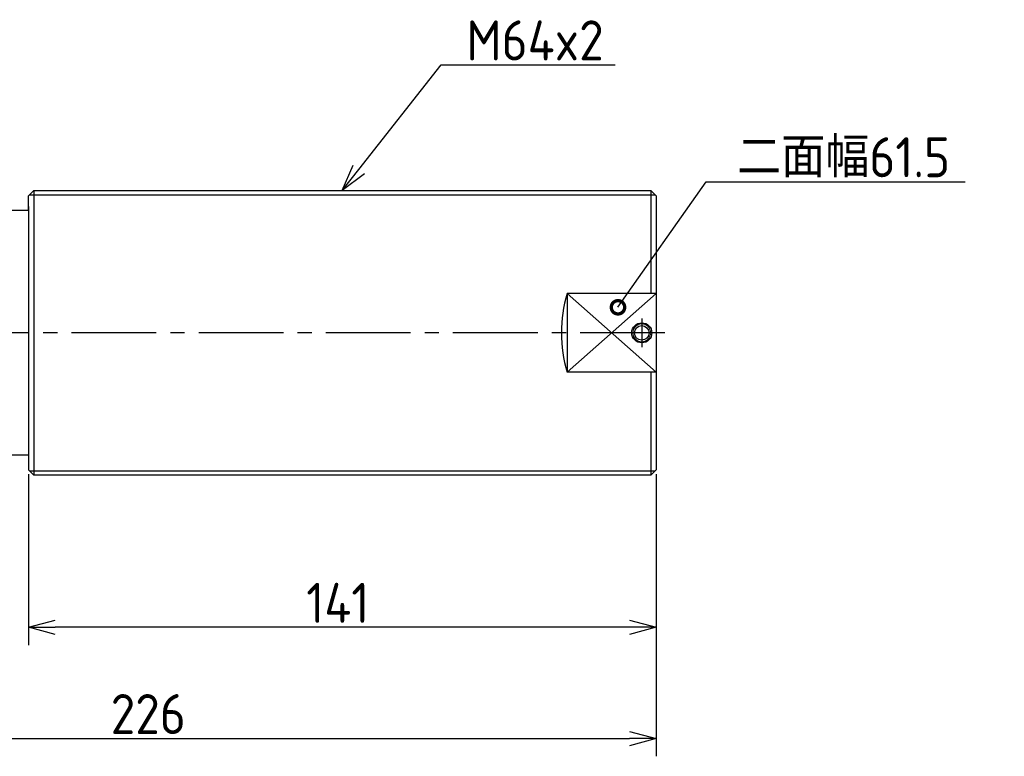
# Model space of a CAD drawing. Extents: x 92 to 431, y 116 to 282.
# Tile 5 of 5: x 209 to 431, y 116 to 282. Entities that reach past the tile are written whole.
import ezdxf

# ---------------------------------------------------------------- set-up
doc = ezdxf.new("R2010")
doc.units = 0
doc.header["$MEASUREMENT"] = 0
doc.header["$PDMODE"] = 3
doc.header["$PDSIZE"] = 2
doc.linetypes.add('CENTER', pattern=[50.8, 31.75, -6.35, 6.35, -6.35])
doc.linetypes.add('CENTER2', pattern=[28.575, 19.05, -3.175, 3.175, -3.175])
doc.layers.get('0').update_dxf_attribs({"linetype": 'CONTINUOUS'})
doc.layers.get('DEFPOINTS').update_dxf_attribs({"linetype": 'CONTINUOUS'})
for name, color, linetype in [('18-0-CON', 3, 'CONTINUOUS'), ('35-0-CON', 7, 'CONTINUOUS'), ('図形', 7, 'CONTINUOUS'), ('寸法_文字', 3, 'CONTINUOUS')]:
    doc.layers.add(name, color=color, linetype=linetype)
doc.layers.get('0').off()
doc.styles.add('DIMENSION', font='isocp.shx', dxfattribs={"bigfont": 'bigfont.shx'})
doc.dimstyles.get("Standard").update_dxf_attribs({"dimtxt": 0.18, "dimasz": 0.18, "dimexe": 0.18, "dimexo": 0.0625, "dimgap": 0.09, "dimtad": 0, "dimtih": 1, "dimtoh": 1, "dimdec": 4, "dimzin": 0, "dimdsep": 46, "dimtxsty": 'DIMENSION', "dimcen": 0.09, "dimadec": 0, "dimazin": 0, "dimtfac": 1, "dimtdec": 4, "dimtofl": 0, "dimtmove": 2, "dimatfit": 3, "dimfxl": 1, "dimtolj": 1, "dimarcsym": 0})

# ---------------------------------------------------------------- blocks, each defined once
blk = doc.blocks.new('_OPEN30')
at = {"color": 0, "linetype": 'ByBlock'}
for p, q in [((-1, 0.268), (0, 0)), ((0, 0), (-1, -0.268)), ((0, 0), (-1, 0))]:
    blk.add_line(p, q, dxfattribs=at)
blk = doc.blocks.new('*U16')
at = {"layer": '寸法_文字', "color": 3, "style": 'DIMENSION'}
blk.add_text('141', height=9, dxfattribs=at).set_placement((273.77, 146))
blk = doc.blocks.new('*D15')
at = {"layer": 'DEFPOINTS', "color": 0}
for p in [(211.37, 180.4), (352.37, 180.4), (211.37, 145)]:
    blk.add_point(p, dxfattribs=at)
at = {"layer": '寸法_文字', "color": 3}
for p, q in [((211.37, 179.4), (211.37, 141)), ((352.37, 179.4), (352.37, 141)), ((346.37, 145), (217.37, 145))]:
    blk.add_line(p, q, dxfattribs=at)
at = {"layer": '35-0-CON'}
blk.add_blockref('*U16', (0, 0), dxfattribs=at)
at = {"layer": '寸法_文字', "color": 3, "xscale": 6, "yscale": 6, "zscale": 6, "rotation": 180}
blk.add_blockref('_OPEN30', (211.37, 145), dxfattribs=at)
at = {"layer": '寸法_文字', "color": 3, "xscale": 6, "yscale": 6, "zscale": 6}
blk.add_blockref('_OPEN30', (352.37, 145), dxfattribs=at)
blk = doc.blocks.new('*U22')
at = {"layer": '寸法_文字', "color": 3, "style": 'DIMENSION'}
blk.add_text('226', height=9, dxfattribs=at).set_placement((229.81, 121))
blk = doc.blocks.new('*D21')
at = {"layer": 'DEFPOINTS', "color": 0}
for p in [(126.37, 195.7), (352.37, 180.4), (352.37, 120)]:
    blk.add_point(p, dxfattribs=at)
at = {"layer": '寸法_文字', "color": 3}
for p, q in [((126.37, 194.7), (126.37, 116)), ((352.37, 179.4), (352.37, 116)), ((132.37, 120), (346.37, 120))]:
    blk.add_line(p, q, dxfattribs=at)
at = {"layer": '35-0-CON'}
blk.add_blockref('*U22', (0, 0), dxfattribs=at)
at = {"layer": '寸法_文字', "color": 3, "xscale": 6, "yscale": 6, "zscale": 6, "rotation": 180}
blk.add_blockref('_OPEN30', (126.37, 120), dxfattribs=at)
at = {"layer": '寸法_文字', "color": 3, "xscale": 6, "yscale": 6, "zscale": 6}
blk.add_blockref('_OPEN30', (352.37, 120), dxfattribs=at)
blk = doc.blocks.new('*U27')
at = {"layer": '寸法_文字'}
blk.add_lwpolyline([(285.58, 247.91), (304.12, 271.45), (343.16, 271.45)], dxfattribs=at)
at = {"layer": '寸法_文字', "xscale": 6, "yscale": 6, "zscale": 6, "rotation": 231.7763029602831}
blk.add_blockref('_OPEN30', (281.87, 243.2), dxfattribs=at)
blk = doc.blocks.new('*U28')
at = {"layer": '寸法_文字', "color": 3, "style": 'DIMENSION'}
blk.add_text('M64x2', height=9, dxfattribs=at).set_placement((309.77, 272.45))
blk = doc.blocks.new('_DOTSMALL')
at = {"color": 0, "linetype": 'ByBlock', "const_width": 0.5}
blk.add_lwpolyline([(-0.0625, 0, 1), (0.0625, 0, 1)], format="xyb", close=True, dxfattribs=at)
blk = doc.blocks.new('*U34')
at = {"layer": '18-0-CON'}
blk.add_lwpolyline([(373.02, 194.65), (392.8, 222.89), (451.02, 222.89)], dxfattribs=at)
at = {"layer": '18-0-CON', "xscale": 6, "yscale": 6, "zscale": 6, "rotation": 235.0049509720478}
blk.add_blockref('_DOTSMALL', (373.02, 194.65), dxfattribs=at)
blk = doc.blocks.new('*U35')
at = {"layer": '18-0-CON', "color": 3, "style": 'DIMENSION'}
blk.add_text('二面幅61.5', height=9, dxfattribs=at).set_placement((399.8, 223.89))

msp = doc.modelspace()

# ---------------------------------------------------------------- linework, layer by layer
at = {"layer": '図形', "color": 7, "linetype": 'Continuous'}
for p, q in [((212.56775, 243.20022), (211.36775, 242.00022)), ((212.56775, 243.20022), (211.36775, 242.00022)), ((211.36775, 238.70049), (211.36775, 242.00022)), ((211.36775, 238.70049), (211.36775, 242.00022)), ((212.56775, 243.20022), (351.16775, 243.20022)), ((212.56775, 243.20022), (212.56981, 179.19911)), ((352.36775, 242.00022), (351.16775, 243.20022)), ((351.16775, 243.20022), (351.16775, 220.05719)), ((352.36775, 242.00022), (352.36775, 180.39911)), ((352.36775, 242.00022), (352.36775, 180.39911)), ((211.36775, 239.58021), (211.36775, 183.70089)), ((352.36775, 239.58021), (352.36775, 183.70089)), ((211.36775, 238.70049), (206.36775, 238.70049)), ((332.36775, 220.05719), (332.36775, 202.3442)), ((351.16775, 202.3442), (351.16775, 179.19911)), ((211.36775, 183.70089), (206.36775, 183.70089)), ((211.36775, 183.70089), (211.36775, 180.40117)), ((211.36775, 183.70089), (211.36775, 180.40117)), ((212.56981, 179.19911), (211.36775, 180.40117)), ((212.56981, 179.19911), (211.36775, 180.40117)), ((351.16775, 179.19911), (352.36775, 180.39911)), ((351.16775, 179.19911), (212.56981, 179.19911))]:
    msp.add_line(p, q, dxfattribs=at)
at = {"layer": '図形', "color": 3, "linetype": 'Continuous'}
for p, q in [((211.56775, 242.20022), (352.16775, 242.20022)), ((211.5687, 180.20022), (352.16886, 180.20022))]:
    msp.add_line(p, q, dxfattribs=at)
at = {"layer": '図形'}
for p, q in [((352.36775, 220.05719), (332.36775, 220.05719)), ((352.36775, 220.05719), (332.36775, 202.3442)), ((332.36775, 220.05719), (352.36775, 202.3442)), ((352.36775, 202.3442), (332.36775, 202.3442))]:
    msp.add_line(p, q, dxfattribs=at)
at = {"layer": '図形', "color": 3, "linetype": 'CENTER'}
msp.add_line((349.16775, 214.45069), (349.16775, 207.95069), dxfattribs=at)
at = {"layer": '図形', "color": 3, "linetype": 'CENTER2'}
msp.add_line((354.36775, 211.20069), (124.36775, 211.20069), dxfattribs=at)
at = {"layer": '図形'}
for radius in [2.25, 1.65]:
    msp.add_circle((349.16775, 211.20069), radius, dxfattribs=at)
at = {"layer": '図形', "color": 3, "lineweight": 18}
msp.add_circle((349.16775, 211.20069), 2, dxfattribs=at)
at = {"layer": '図形'}
msp.add_arc((363.11775, 211.20069), 32, 163.9327481, 196.0672519, dxfattribs=at)

# ---------------------------------------------------------------- block references
at = {"layer": '18-0-CON'}
for name in ['*U35', '*U34']:
    msp.add_blockref(name, (-29.20048, 22.2966), dxfattribs=at)
at = {"layer": '35-0-CON'}
for name in ['*U28', '*U27']:
    msp.add_blockref(name, (0, 0), dxfattribs=at)

# ---------------------------------------------------------------- dimensions: what is measured, and where the dimension line sits
at = {"layer": '寸法_文字'}
for base, p1, p2, picture, middle in [((352.36775, 120), (126.36775, 195.70069), (352.36775, 180.39911), '*D21', (239.36775, 125.50089)), ((211.36775, 145), (352.36775, 180.39911), (211.36775, 180.40117), '*D15', (281.86775, 150.5))]:
    dim = msp.add_linear_dim(base=base, p1=p1, p2=p2, dimstyle='STANDARD', override={"dimscale": 2}, dxfattribs=at)
    dim.commit()
    dim.dimension.update_dxf_attribs({"geometry": picture, "text_midpoint": middle})

doc.saveas('drawing.dxf')
